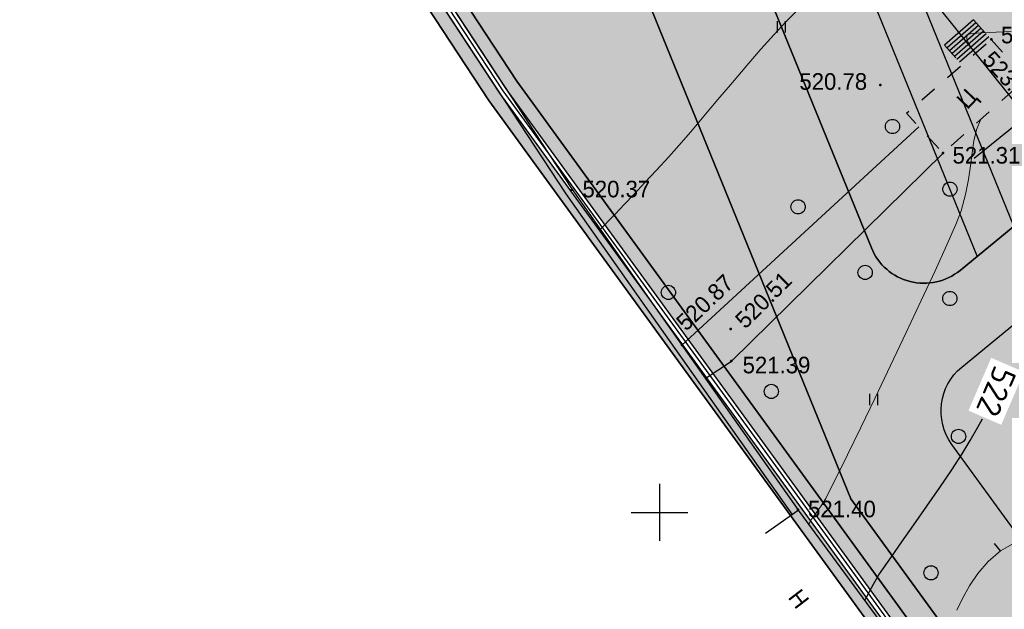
# Model space of a CAD drawing. Header units: millimetres. Extents: x 767170 to 66149698, y -983507 to 2493658.
# Tile 49 of 226: x 1890014 to 1942005, y -760279 to -729181. Entities that reach past the tile are written whole.
import ezdxf

# ---------------------------------------------------------------- set-up
doc = ezdxf.new("R2010")
doc.units = ezdxf.units.MM
doc.linetypes.add('Д_ТРОТ_ТРУБА', pattern=[3, 1.5, -1.5])
doc.linetypes.add('ДОРОГИ_СТРОЯЩ', pattern=[9, 8, -1])
for name, color, linetype in [('(001) Сетка', 92, 'Continuous'), ('(004) Точки рельефа', 7, 'Continuous'), ('(007) Здания', 7, 'Continuous'), ('(025) Дорога', 7, 'Continuous'), ('(031) Горизонтали', 42, 'Continuous'), ('(035) Откосы', 7, 'Continuous'), ('(036) Растительность', 7, 'Continuous'), ('(038) Деревья', 7, 'Continuous'), ('(040) Ограда', 7, 'Continuous'), ('C-TOPO-MAJR', 9, 'Continuous'), ('GLUXOY OG', 7, 'Continuous')]:
    doc.layers.add(name, color=color, linetype=linetype)
doc.layers.add('(032) Горизонтали утолщенные', color=32, linetype='Continuous', lineweight=30)
doc.layers.add('(042) Бергштрих', color=32, linetype='Continuous', lineweight=30)
doc.styles.add('BM-431', font='txt')
doc.styles.add('D-431', font='txt')
doc.styles.add('P-131', font='txt')
doc.styles.get("Standard").update_dxf_attribs({"font": 'isocpeui.ttf'})
doc.styles.add('СПДС', font='isocpeur.ttf')
doc.linetypes.add('ОГРАДА_БЕТ', pattern='A,4,["|",Standard,S=0.8,R=0,X=0,Y=-0.8],4', length=8)
doc.linetypes.add('ОГРАДА_ГЛИН', pattern='A,4,["|",Standard,S=0.8,R=0,X=0,Y=-0.8],0.5,["|",Standard,S=0.8,R=0,X=0,Y=-0.8],3.5', length=8)
doc.linetypes.add('ОТКОСЫ_НЕУКР1', pattern='A,0.5,["|",Standard,S=-1.199999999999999,R=0,X=0,Y=1.199999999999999],1,["|",Standard,S=-0.5,R=0,X=0,Y=0.5],0.5', length=2)
doc.linetypes.add('ОТКОСЫ_УКРЕП', pattern='A,0.5,["|",Standard,S=1.199999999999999,R=0,X=0,Y=-1.199999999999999],0.8,[".",Standard,S=1,R=0.1,X=0.1,Y=-1.199999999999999],0.1,["|",Standard,S=0.5,R=0,X=0,Y=-0.5],0', length=1.399999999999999)

# ---------------------------------------------------------------- blocks, each defined once
blk = doc.blocks.new('d')
at = {"layer": '(038) Деревья'}
blk.add_ellipse((0, 0), major_axis=(0.2651650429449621, 0.2651650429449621), ratio=0.9999999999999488, start_param=5.497787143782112, end_param=11.7809724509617, dxfattribs=at)
blk = doc.blocks.new('I04010')
for p, q in [((-0.4122729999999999, 0.0071460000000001), (-0.4122729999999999, 1.207145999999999)), ((0.3877269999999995, 1.207145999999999), (0.3877269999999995, 0.0071460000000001))]:
    blk.add_line(p, q)
blk = doc.blocks.new('Setka')
at = {"layer": '(001) Сетка'}
for p, q in [((0, 1.5), (0, -1.5)), ((-1.5, 0), (1.5, 0))]:
    blk.add_line(p, q, dxfattribs=at)
blk = doc.blocks.new('A$C05d28b1e')
at = {"layer": '(004) Точки рельефа', "color": 7, "linetype": 'ByBlock', "lineweight": -2}
for p in [(-98152, -87219), (-104004, -89623), (-100697, -93219), (-120282, -95139), (-111903, -102503), (-114487.8554008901, -103345.4681577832), (-111868, -104186), (-108359, -112026)]:
    blk.add_point(p, dxfattribs=at)
at = {"layer": '(007) Здания', "ltscale": 600}
for points in [[(-110064.8491785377, -113261.1115394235), (-108344.5335199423, -112046.4894278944), (-103833.6248546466, -118162.5796121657), (-104154.4730889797, -118399.2205113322), (-108178.3958123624, -121367.0557352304)], [(-104154.4730889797, -118399.2205113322), (-102445, -120717), (-89595.00000000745, -136725), (-92340.86969943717, -138929.1745150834)]]:
    blk.add_lwpolyline(points, dxfattribs=at)
at = {"layer": '(025) Дорога', "ltscale": 600}
for points in [[(-99094.1077759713, -86194.56106370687), (-100617.6994357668, -87522.00905743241)], [(-98958.69822142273, -86341.8458070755), (-100486.3180298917, -87672.80337494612)], [(-98823.2886668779, -86489.13055045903), (-100354.9366240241, -87823.59769245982)], [(-98687.87911233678, -86636.41529384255), (-100223.5552181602, -87974.39200997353)], [(-98552.4695577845, -86783.70003721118), (-100092.1738122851, -88125.18632747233)], [(-98417.06000323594, -86930.9847805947), (-99960.79240640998, -88275.98064497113)], [(-98281.6504486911, -87078.26952397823), (-99829.41100054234, -88426.77496248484)]]:
    blk.add_lwpolyline(points, dxfattribs=at)
at = {"layer": '(025) Дорога', "linetype": 'Д_ТРОТ_ТРУБА', "ltscale": 600, "flags": 128}
for points in [[(-99094.1077759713, -86194.56106372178), (-98142.45665472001, -87229.67037816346)], [(-98152.00000000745, -87219), (-98152.00000000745, -87219), (-96301.63564196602, -89287.88537155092), (-100697.0000000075, -93219), (-102628.2445839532, -91118.98321019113), (-98152.00000000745, -87219)], [(-100617.6994357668, -87522.00905743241), (-99703.76106149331, -88570.99093182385)]]:
    blk.add_lwpolyline(points, dxfattribs=at)
at = {"layer": '(031) Горизонтали', "color": 42, "linetype": 'Continuous', "lineweight": 0, "ltscale": 600}
for points in [[(-118793.0677637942, -97247.83155857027), (-118723.1139945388, -97173.77294741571), (-118576.8515100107, -97019.70519009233), (-118341.7797213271, -96773.56676216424), (-117999.6710031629, -96416.86424133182), (-117527.1986032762, -95924.19094468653), (-117006.5357813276, -95378.27506412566), (-116439.4267305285, -94777.77948078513), (-115827.6156441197, -94121.36707568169), (-115172.8467153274, -93407.70072992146), (-114644.5201934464, -92812.46956440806), (-114021.3164651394, -92089.2590302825), (-113326.9997367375, -91272.04162433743), (-112585.3342145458, -90394.78984317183), (-111820.0841048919, -89491.47618359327), (-111055.0136140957, -88596.07314227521), (-110313.8869484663, -87742.55321595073), (-109620.4683143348, -86964.88890130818), (-108998.5219180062, -86297.05269509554), (-108471.811965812, -85773.01709401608)], [(-99974.15777697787, -117334.8970028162), (-99669.90230016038, -116708.8974741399), (-99306.730058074, -116049.2041653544), (-98863.98466836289, -115388.2267921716), (-98321.00974867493, -114758.3750703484), (-97657.14891664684, -114192.0587155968), (-97004.18343582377, -113821.9018630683)], [(-92467.24251278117, -133146.8787436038), (-92481.52070131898, -133111.7582005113), (-92525.51458906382, -133026.7291005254), (-92612.0857288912, -132873.5513602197), (-92715.49277892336, -132653.2047150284), (-92717.35109718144, -132419.8965517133), (-92467.69284668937, -132351.8065014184), (-91913.72074197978, -132313.4459604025), (-91177.00864527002, -132281.3311753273), (-90379.13041879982, -132231.9783928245)]]:
    blk.add_lwpolyline(points, dxfattribs=at)
at = {"layer": '(035) Откосы', "linetype": 'ОТКОСЫ_УКРЕП', "ltscale": 600}
blk.add_lwpolyline([(-114487.8554008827, -103345.4681577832), (-101970.5559807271, -91834.14747303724)], dxfattribs=at)
at = {"layer": '(035) Откосы', "linetype": 'ОТКОСЫ_НЕУКР1', "ltscale": 600}
blk.add_lwpolyline([(-113249.8228564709, -105098.9409060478), (-111868, -104186), (-100697.0000000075, -93219)], dxfattribs=at)
at = {"layer": '(040) Ограда', "ltscale": 600, "flags": 128}
for points in [[(-65264.40736584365, 129736.0944886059), (-69527.56274084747, 127117.9602796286), (-60665.4079442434, 110685.5274772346), (-137358.727671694, 64079.83214361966), (-200340.084258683, 25825.59958398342), (-120612.5554367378, -95364.3361081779), (-115994.5822715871, -101904.9477696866)], [(-115994.5822715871, -101904.9477696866), (-108685.761939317, -112256.7089833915)]]:
    blk.add_lwpolyline(points, dxfattribs=at)
at = {"layer": '(040) Ограда', "linetype": 'ОГРАДА_БЕТ', "ltscale": 600, "flags": 128}
for points in [[(-64714.22453771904, 129604.5693745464), (-68996.00000000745, 126975), (-60133, 110541), (-137151.0000000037, 63738), (-199777.9999999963, 25699), (-120282.0000000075, -95139.0000000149), (-115667.8203322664, -101674.2387862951)], [(-115667.8203322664, -101674.2387862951), (-108359.0000000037, -112026)]]:
    blk.add_lwpolyline(points, dxfattribs=at)
at = {"layer": '(042) Бергштрих', "color": 32, "linetype": 'Continuous', "lineweight": 30, "ltscale": 600}
blk.add_line((-97657.14891664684, -114192.0587155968), (-97981.64945603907, -113811.6649723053), dxfattribs=at)
at = {"layer": '(001) Сетка', "xscale": 1000, "yscale": 1000, "zscale": 1000}
blk.add_blockref('Setka', (-115665, -112169), dxfattribs=at)
at = {"layer": '(036) Растительность', "linetype": 'Continuous', "xscale": 500, "yscale": 500, "zscale": 500}
for p in [(-109232.2972387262, -86861.10858808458), (-104355.569106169, -106515.4502784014)]:
    blk.add_blockref('I04010', p, dxfattribs=at)
at = {"layer": '(038) Деревья', "linetype": 'Continuous', "xscale": 1000, "yscale": 1000, "zscale": 1000}
for p in [(-103362.1185891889, -91816.93613569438), (-100331.423349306, -95123.78684134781), (-108351.1094813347, -96055.29244601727), (-104811.8842657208, -99509.57960449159), (-115199.1821169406, -100564.0614384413), (-100336.2500510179, -100886.323217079), (-109763.3469747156, -105786.1487515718), (-99876.39124203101, -108159.5012310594), (-101332.6059924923, -115356.1178612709)]:
    blk.add_blockref('d', p, dxfattribs=at)
at = {"layer": '(004) Точки рельефа', "linetype": 'ByBlock', "char_height": 875, "attachment_point": 4, "style": 'D-431'}
for s, insert in [('520.52', (-97636.52051329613, -86996.66117574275)), ('520.78', (-108282.4104018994, -89448.22242321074)), ('521.31', (-100194.8788955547, -93341.5700097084)), ('520.37', (-119735.72883242, -95121.22070336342)), ('521.39', (-111280.4087359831, -104403.70852907)), ('521.40', (-107824.1880827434, -111997.6439876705))]:
    blk.add_mtext(s, dxfattribs=dict(at, insert=insert))
at = {"layer": '(004) Точки рельефа', "linetype": 'ByBlock', "attachment_point": 4, "style": 'D-431'}
for s, insert, char_height, rotation in [('520.87', (-114561.3966470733, -102335.5972640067), 875, 43.66696004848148), ('520.51', (-111442.1403166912, -102227.7655987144), 874.9999999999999, 44.82451980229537), ('523.81', (-91639.52238148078, -133482.8370876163), 875, 312.18147041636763)]:
    blk.add_mtext(s, dxfattribs=dict(at, insert=insert, char_height=char_height, rotation=rotation))
at = {"layer": '(007) Здания', "style": 'P-131'}
blk.add_text('Н', height=880, rotation=307.408810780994, dxfattribs=at).set_placement((-108922.1479242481, -116659.836425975))
at = {"layer": '(025) Дорога', "linetype": 'ДОРОГИ_СТРОЯЩ', "style": 'BM-431'}
blk.add_text('Ц', height=875, rotation=46.75992156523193, dxfattribs=at).set_placement((-99416.23632138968, -90956.03453743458))
at = {"layer": 'C-TOPO-MAJR', "color": 32, "linetype": 'Continuous', "lineweight": 30, "insert": (-97886.95370311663, -105784.1068568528), "char_height": 1250, "width": 2398.75, "attachment_point": 5, "rotation": 246.62108601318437, "style": 'СПДС', "bg_fill": 3, "box_fill_scale": 1.254, "bg_fill_color": 256, "bg_fill_true_color": 13158600, "bg_fill_transparency": 0}
blk.add_mtext('522', dxfattribs=at)
at = {"layer": '(031) Горизонтали', "color": 42, "linetype": 'Continuous', "lineweight": 0, "ltscale": 600}
blk.add_lwpolyline([(-107809.3930300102, -112833.6824782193), (-107800.5043973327, -112817.2914555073), (-107778.336307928, -112775.4006530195), (-107736.2460632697, -112696.5535656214), (-107669.6169895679, -112580.4679582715), (-107566.3112434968, -112436.6655920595), (-107373.1773188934, -112173.0630964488), (-107134.1921831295, -111827.7438098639), (-106893.3328035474, -111438.791070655), (-106702.4482120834, -111067.9095174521), (-106307.3498509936, -110272.9428567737), (-105747.2333279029, -109132.3330677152), (-105061.2942503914, -107724.5221292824), (-104288.728226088, -106127.952020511), (-103468.730862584, -104421.0647204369), (-102640.4977674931, -102682.3022080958), (-101843.2245484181, -100990.106462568), (-101116.1068129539, -99422.91946284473), (-100498.3401687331, -98059.18318799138), (-100029.1202233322, -96977.33961705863), (-99747.64258437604, -96255.83072905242), (-99503.48752354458, -95405.5883461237), (-99347.02779081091, -94617.80854125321), (-99244.63067577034, -93887.34205521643), (-99162.66346801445, -93209.03962869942), (-99067.49345713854, -92577.75200241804), (-98925.48793273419, -91988.32991710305), (-98703.01418439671, -91435.62411347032)], dxfattribs=at)
at = {"layer": '(032) Горизонтали утолщенные', "color": 32, "linetype": 'Continuous', "lineweight": 30, "ltscale": 600}
blk.add_lwpolyline([(-104826.8975455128, -116815.8564116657), (-104753.2334994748, -116675.1586637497), (-104597.0228014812, -116377.9600286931), (-104363.4132697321, -115951.1777416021), (-104079.0804769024, -115468.3219075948), (-103837.6848925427, -115105.4929449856), (-103420.5601361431, -114506.5559512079), (-102871.5083441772, -113727.1947251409), (-102234.331653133, -112823.093065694), (-101552.8321994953, -111849.9347718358), (-100870.8121197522, -110863.4036424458), (-100232.0735503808, -109919.1834764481), (-99680.41862786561, -109072.9580727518), (-99259.64948869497, -108380.411230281), (-98861.52214040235, -107682.0933145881), (-98609.77683193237, -107232.2135077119)], dxfattribs=at)

msp = doc.modelspace()

# ---------------------------------------------------------------- hatches: boundary and pattern name
at = {"true_color": 0x7abf6e, "transparency": 33554687}
h = msp.add_hatch(color=83, dxfattribs=at)
h.dxf.hatch_style = 1
edge = h.paths.add_edge_path()
edge.add_line((1979461.352329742, -695126.8030744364), (2000332.408228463, -676379.5845428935))
edge.add_line((2000332.408228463, -676379.5845428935), (1998976.02385292, -674541.5968675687))
edge.add_line((1998976.02385292, -674541.5968675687), (1999207.491162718, -669492.4083698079))
edge.add_line((1999207.491162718, -669492.4083698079), (2029831.790409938, -649231.0127119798))
edge.add_line((2029831.790409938, -649231.0127119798), (1976496.635326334, -554191.7809679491))
edge.add_line((1976496.635326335, -554191.7809679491), (1973801.79061632, -555784.8497112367))
edge.add_line((1973801.79061632, -555784.8497112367), (1969618.348484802, -558188.3022537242))
edge.add_arc((1971112.814691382, -560789.565554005), 2999.999999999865, 119.87803724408, 209.8780372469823)
edge.add_line((1968511.551391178, -562284.0317607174), (1997442.134665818, -612640.5163622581))
edge.add_line((1997442.134665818, -612640.5163622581), (2006313.636806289, -628082.2258076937))
edge.add_arc((2000244.022438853, -631569.3136228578), 7000.000000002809, -55.27001746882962, 29.87803724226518, ccw=False)
edge.add_line((2004231.990117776, -637322.2358187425), (1993199.096923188, -643959.5764724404))
edge.add_arc((1994742.579727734, -646532.0579265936), 2999.999999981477, 120.9636571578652, 139.5660050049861)
edge.add_line((1992459.11884363, -644586.3430475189), (1997137.721166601, -652279.751567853))
edge.add_arc((2005256.480728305, -650559.138718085), 8299.08220224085, 65.85924340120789, 191.9656760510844, ccw=False)
edge.add_line((2008650.636791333, -642985.8653162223), (2015591.563777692, -638766.4991443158))
edge.add_line((2015591.563777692, -638766.4991443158), (2018188.807173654, -643039.0073938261))
edge.add_line((2018188.807173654, -643039.0073938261), (2011352.793974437, -647194.5968273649))
edge.add_line((2011352.793974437, -647194.5968273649), (2010784.81290649, -647539.8706083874))
edge.add_arc((2005256.480728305, -650559.1387180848), 6299.082202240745, 28.64091694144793, 117.7969687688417)
edge.add_arc((2003248.263417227, -646757.9261408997), 2000.000000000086, 0, 117.6874332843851, ccw=False)
edge.add_arc((2003248.263417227, -646757.9261408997), 2000, -180, 0, ccw=False)
edge.add_arc((2003248.263417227, -646757.9261408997), 2000, 118.0084193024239, 180, ccw=False)
edge.add_arc((2005256.480728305, -650559.1387180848), 6299.082202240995, 117.8988838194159, 214.6253334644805)
edge.add_line((2000073.059118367, -654138.3253581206), (2003035.258136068, -655760.9845225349))
edge.add_line((2003035.258136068, -655760.9845225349), (2003130.280347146, -659991.9684290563))
edge.add_line((2003130.280347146, -659991.9684290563), (2001711.30159525, -660854.2655336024))
edge.add_arc((1992830.941156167, -661560.1960907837), 8908.374682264, -114.38283690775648, 4.545081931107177, ccw=False)
edge.add_arc((1974886.595273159, -672468.9294485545), 14537.87953983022, -112.5519669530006, 11.084171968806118, ccw=False)
edge.add_arc((1961427.826214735, -684758.8210271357), 7964.657947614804, 229.5899736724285, 351.7977061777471, ccw=False)
edge.add_line((1956264.711575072, -690823.3097475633), (1953555.39184691, -692469.7322565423))
edge.add_line((1953555.39184691, -692469.7322565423), (1949843.74119532, -690436.5319519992))
edge.add_line((1949843.74119532, -690436.5319519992), (1949748.718984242, -686205.5480454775))
edge.add_line((1949748.718984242, -686205.5480454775), (1950702.452622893, -685625.9750574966))
edge.add_line((1950702.452622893, -685625.9750574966), (1944366.039211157, -675204.5059914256))
edge.add_line((1944366.039211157, -675204.5059914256), (1931211.680420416, -682279.6324993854))
edge.add_line((1931211.680420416, -682279.6324993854), (1926439.655192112, -700644.5563773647))
edge.add_line((1926439.655192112, -700644.5563773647), (1942510.694279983, -740067.5035223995))
edge.add_line((1942510.694279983, -740067.5035223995), (1948566.779114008, -735094.0914885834))
edge.add_arc((1946662.841808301, -732775.6819613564), 2999.999999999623, 309.3937167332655, 399.393716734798)
edge.add_line((1948981.251335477, -730871.7446555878), (1947077.31402976, -728553.3351284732))
edge.add_line((1947077.31402976, -728553.3351284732), (1977216.63745039, -703802.1505087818))
edge.add_line((1977216.63745039, -703802.1505087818), (1994990.747519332, -725445.5449609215))
edge.add_line((1994990.747519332, -725445.5449609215), (1997521.463718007, -728536.4347034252))
edge.add_line((1997521.463718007, -728536.4347034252), (1994425.797276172, -731077.8315849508))
edge.add_line((1994425.797276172, -731077.8315849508), (1991887.717470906, -727986.2056618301))
edge.add_line((1991887.717470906, -727986.2056618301), (1991893.53149465, -727981.4453271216))
edge.add_line((1991893.53149465, -727981.4453271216), (1990627.811917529, -726439.6768421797))
edge.add_line((1990627.811917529, -726439.6768421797), (1952735.430558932, -757551.1295044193))
edge.add_line((1952735.430558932, -757551.1295044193), (1962245.486535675, -770618.2263063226))
edge.add_line((1962245.486535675, -770618.2263063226), (1960981.718954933, -771703.6678364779))
edge.add_line((1960981.718954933, -771703.6678364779), (1963852.336794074, -775045.8964697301))
edge.add_line((1963852.336794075, -775045.8964697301), (2010428.66500042, -735054.4432709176))
edge.add_line((2010428.66500042, -735054.4432709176), (1979461.352329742, -695126.8030744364))
h = msp.add_hatch(color=83, dxfattribs=at)
h.dxf.hatch_style = 1
h.paths.add_polyline_path([(1928384.777384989, -670804.1459037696), (1926065.187119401, -672185.9928561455), (1922789.698047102, -666687.7048191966), (1925109.288312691, -665305.8578668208), (1923573.902810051, -662728.5353495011), (1918676.990027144, -665645.7678045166), (1925023.250104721, -676298.7008761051), (1929920.162887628, -673381.4684210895)], flags=16)
edge = h.paths.add_edge_path()
edge.add_arc((1904945.829452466, -685400.0820793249), 3000.000000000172, 15.94914245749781, 119.0884551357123)
edge.add_line((1903487.351525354, -682778.471479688), (1901548.184913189, -683857.2860455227))
edge.add_line((1901548.184913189, -683857.2860455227), (1884046.449787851, -652397.9588498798))
edge.add_line((1884046.449787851, -652397.9588498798), (1886668.060387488, -650939.480922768))
edge.add_arc((1885209.582460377, -648317.8703231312), 2999.999999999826, 299.0884551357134, 389.0884551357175)
edge.add_line((1887831.193060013, -646859.3923960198), (1886112.838611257, -643770.6543677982))
edge.add_arc((1883491.228011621, -645229.1322949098), 2999.999999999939, 29.08845513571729, 121.286569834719)
edge.add_line((1881933.271575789, -642665.3905481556), (1870015.18812473, -649907.8730793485))
edge.add_arc((1866379.956441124, -643925.8090035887), 7000.000000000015, 219.1121955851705, 301.28656983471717, ccw=False)
edge.add_line((1860948.571403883, -648341.6958428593), (1916263.810219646, -732423.6978054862))
edge.add_line((1916263.810219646, -732423.6978054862), (1953650.451597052, -783794.0433801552))
edge.add_line((1953650.451597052, -783794.0433801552), (1954634.013410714, -782936.2675913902))
edge.add_line((1954634.013410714, -782936.2675913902), (1933901.402989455, -754449.0506934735))
edge.add_line((1933901.402989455, -754449.0506934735), (1913466.043012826, -704320.2375012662))
edge.add_line((1913466.043012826, -704320.2375012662), (1907830.347397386, -684575.7300759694))
at = {"true_color": 0x6a644e}
h = msp.add_hatch(dxfattribs=at)
h.set_pattern_fill('AR-HBONE', color=251, scale=3)
h.set_pattern_definition([(45, (-2693281.329746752, -45433.24989103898), (0, 431.0522938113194), [914.4000000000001, -304.8]), (135, (-2693065.803746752, -45217.72389103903), (4.263256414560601e-14, 431.0522938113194), [914.4000000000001, -304.8])])
h.paths.add_polyline_path([(1926440.699977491, -700650.4750462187), (1931211.680420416, -682279.6324993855), (1928329.470241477, -683829.8412144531), (1923917.44368511, -700818.5181015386), (1940567.953582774, -741662.9319595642), (1942509.669389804, -740068.3451884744)])
h.paths.add_polyline_path([(1945694.77407314, -747881.5433828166), (1944090.46896359, -743946.1142427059), (1942148.75315659, -745540.7010138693), (1943582.528505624, -749057.8133482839), (1948517.408896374, -755838.4842433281), (1950375.305788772, -754312.73171253)])
h.paths.add_polyline_path([(1952733.38821476, -757552.8063664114), (1950875.340732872, -759078.3519828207), (1959003.123161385, -770246.1642478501), (1955197.799004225, -773514.5317379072), (1956614.651568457, -775461.3288604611), (1962246.531321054, -770624.1449751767)])
at = {"true_color": 0x7abf6e, "transparency": 33554687}
h = msp.add_hatch(color=83, dxfattribs=at)
h.dxf.hatch_style = 1
edge = h.paths.add_edge_path(flags=17)
edge.add_line((1919036.695335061, -702091.0392125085), (1934986.222623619, -741215.9127099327))
edge.add_arc((1937764.257396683, -740083.4274783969), 3000.00000000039, 202.1786080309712, 309.3937167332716)
edge.add_line((1939668.194702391, -742401.8370056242), (1940567.953582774, -741662.931959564))
edge.add_line((1940567.953582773, -741662.931959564), (1923917.443685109, -700818.5181015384))
edge.add_line((1923917.443685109, -700818.5181015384), (1928329.470241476, -683829.8412144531))
edge.add_line((1928329.470241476, -683829.8412144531), (1923478.282130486, -686439.0728877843))
edge.add_arc((1924899.337383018, -689081.1557724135), 2999.999999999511, 118.2737704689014, 165.4416731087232)
edge.add_line((1921995.660624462, -688327.0594378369), (1918911.053349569, -700204.4576463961))
edge.add_arc((1921814.730108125, -700958.5539809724), 2999.999999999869, 165.4416731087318, 202.1786080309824)
h = msp.add_hatch(color=83, dxfattribs=at)
h.dxf.hatch_style = 1
edge = h.paths.add_edge_path(flags=17)
edge.add_line((1947104.753065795, -756998.5934062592), (1948517.408896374, -755838.4842433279))
edge.add_line((1948517.408896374, -755838.4842433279), (1943582.528505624, -749057.8133482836))
edge.add_line((1943582.528505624, -749057.8133482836), (1942148.75315659, -745540.7010138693))
edge.add_line((1942148.75315659, -745540.7010138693), (1939760.184631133, -747502.2546866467))
edge.add_arc((1941664.12193691, -749820.6642138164), 2999.999999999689, 129.3937167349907, 216.0466201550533)
edge.add_line((1939238.506555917, -751585.9942179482), (1942775.200219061, -756445.5153993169))
edge.add_arc((1945200.81496927, -754680.1845284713), 2999.999999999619, 216.0466406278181, 309.3937362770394)

# ---------------------------------------------------------------- next in the draw order: block references
at = {"color": 5, "lineweight": 50}
msp.add_blockref('A$C05d28b1e', (2032748.063139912, -597565.0480394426), dxfattribs=at)

# ---------------------------------------------------------------- next in the draw order: hatches: boundary and pattern name
at = {"true_color": 0xb1ab95}
h = msp.add_hatch(color=253, dxfattribs=at)
h.dxf.hatch_style = 1
edge = h.paths.add_edge_path(flags=17)
edge.add_line((1955047.525999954, -783504.4460590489), (1954634.013410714, -782936.2675913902))
edge.add_line((1954634.013410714, -782936.2675913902), (1953650.451597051, -783794.0433801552))
edge.add_line((1953650.451597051, -783794.0433801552), (1916263.810219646, -732423.6978054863))
edge.add_line((1916263.810219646, -732423.6978054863), (1860948.571403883, -648341.6958428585))
edge.add_arc((1866379.956441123, -643925.8090035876), 7000.000000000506, 211.2865698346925, 219.1121955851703, ccw=False)
edge.add_line((1860397.892365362, -647561.0406871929), (1859948.550380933, -646821.6125635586))
edge.add_line((1859948.550380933, -646821.6125635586), (1840672.305996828, -617520.7317785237))
edge.add_line((1840672.305996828, -617520.7317785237), (1968464.852124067, -539879.7478655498))
edge.add_line((1968464.852124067, -539879.7478655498), (1973559.529435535, -548958.0793507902))
edge.add_line((1973559.529435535, -548958.0793507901), (1970748.476485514, -550619.8450821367))
edge.add_line((1970748.476485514, -550619.8450821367), (1973801.790616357, -555784.8497112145))
edge.add_line((1973801.790616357, -555784.8497112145), (1976496.635326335, -554191.7809679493))
edge.add_line((1976496.635326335, -554191.7809679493), (2029831.790409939, -649231.0127119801))
edge.add_line((2029831.790409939, -649231.0127119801), (1999207.491162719, -669492.4083698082))
edge.add_line((1999207.491162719, -669492.4083698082), (1998976.02385292, -674541.596867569))
edge.add_line((1998976.02385292, -674541.596867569), (2000332.408228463, -676379.5845428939))
edge.add_line((2000332.408228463, -676379.5845428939), (1979461.352329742, -695126.8030744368))
edge.add_line((1979461.352329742, -695126.8030744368), (2010428.66500042, -735054.4432709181))
edge.add_line((2010428.66500042, -735054.4432709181), (1963852.336794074, -775045.8964697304))
edge.add_line((1963852.336794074, -775045.8964697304), (1960985.087918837, -771707.5902839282))
edge.add_line((1960985.087918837, -771707.5902839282), (1956614.651568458, -775461.3288604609))
edge.add_line((1956614.651568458, -775461.3288604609), (1959631.802237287, -779606.9826770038))
edge.add_line((1959631.802237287, -779606.9826770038), (1960742.346307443, -778638.4641736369))
edge.add_line((1960742.346307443, -778638.4641736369), (1958201.535397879, -775680.2261045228))
edge.add_line((1958201.535397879, -775680.2261045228), (1960856.635670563, -773399.7782226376))
edge.add_line((1960856.635670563, -773399.7782226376), (1963397.984121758, -776358.6421455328))
edge.add_line((1963397.984121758, -776358.6421455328), (2011389.950775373, -735151.6908409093))
edge.add_line((2011389.950775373, -735151.6908409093), (1980413.594824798, -695212.390710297))
edge.add_line((1980413.594824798, -695212.390710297), (2001273.160606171, -676475.4930624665))
edge.add_line((2001273.160606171, -676475.4930624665), (1999686.657196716, -674325.6793621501))
edge.add_line((1999686.657196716, -674325.6793621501), (1999890.463491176, -669879.8835447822))
edge.add_line((1999890.463491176, -669879.8835447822), (2030760.640334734, -649455.8123846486))
edge.add_line((2030760.640334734, -649455.8123846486), (1968720.671129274, -538905.2570995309))
edge.add_line((1968720.671129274, -538905.2570995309), (1839688.706668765, -617299.2556584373))
edge.add_line((1839688.706668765, -617299.2556584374), (1915688.101631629, -732822.2365445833))
edge.add_line((1915688.101631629, -732822.2365445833), (1953534.35397895, -784824.1011186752))
edge.add_line((1953534.35397895, -784824.1011186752), (1955047.525999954, -783504.4460590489))
h.paths.add_polyline_path([(1915359.12529562, -733049.9729669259), (1839126.649909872, -617172.697875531), (1968866.853417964, -538348.4052332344), (2031291.411720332, -649584.2693404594), (2000280.733393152, -670101.2979304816), (2000092.733393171, -674202.2979304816), (2001810.733393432, -676530.2979307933), (1980957.733393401, -695261.2979307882), (2011937.448988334, -735204.9298118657), (1963658.580920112, -776662.052118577), (1964179.574012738, -777268.6386199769), (1961524.473740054, -779549.0865018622), (1961002.976365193, -778941.9128702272), (1959868.095145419, -779931.6560870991), (1961042.315831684, -781545.0698684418), (1965871.761951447, -777397.0908682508), (1965025.077039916, -776411.3049806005), (2012898.716097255, -735302.1533148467), (1981909.975888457, -695346.8855666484), (2002751.48577114, -676626.2064503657), (2000803.366736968, -673986.3804250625), (2000963.70572161, -670488.7731054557), (2032220.261645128, -649809.0690131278), (1969122.672423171, -537373.9144672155), (1838143.05058181, -616951.2217554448), (1914783.416707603, -733448.5117060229), (1953351.914864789, -786442.7632792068), (1955697.331497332, -784397.2979367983), (1955283.818908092, -783829.1194691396), (1953468.012482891, -785412.7055406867)])
at = {"true_color": 0x939598}
h = msp.add_hatch(color=252, dxfattribs=at)
h.dxf.hatch_style = 1
edge = h.paths.add_edge_path(flags=16)
edge.add_line((1880427.270110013, -639484.9940303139), (1867770.281991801, -647176.5004474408))
edge.add_arc((1866212.325555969, -644612.7587006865), 3000.000000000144, 211.286569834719, 301.28656983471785, ccw=False)
edge.add_line((1863648.583809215, -646170.7151365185), (1849710.570223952, -623234.6005741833))
edge.add_arc((1852274.311970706, -621676.6441383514), 2999.999999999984, 121.28656983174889, 211.2865698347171, ccw=False)
edge.add_line((1850716.355535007, -619112.9023915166), (1864253.704478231, -610886.410805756))
edge.add_arc((1865811.66091393, -613450.1525525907), 2999.999999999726, 29.088455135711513, 121.2865698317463, ccw=False)
edge.add_line((1868433.271513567, -611991.6746254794), (1876107.627853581, -625786.3118650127))
edge.add_line((1876107.627853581, -625786.3118650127), (1877080.662450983, -627535.339235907))
edge.add_line((1877080.662450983, -627535.339235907), (1879026.731645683, -631033.3939775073))
edge.add_line((1879026.731645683, -631033.3939775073), (1879999.766243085, -632782.4213484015))
edge.add_line((1879999.766243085, -632782.4213484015), (1881490.924273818, -635462.7743564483))
edge.add_arc((1878869.313674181, -636921.2522835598), 3000.000000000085, -58.71343016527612, 29.088455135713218, ccw=False)
edge = h.paths.add_edge_path(flags=16)
edge.add_line((1939772.024585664, -650296.191755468), (1947878.067849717, -665367.2723044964))
edge.add_arc((1945235.984964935, -666788.3275567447), 2999.999999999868, -61.726229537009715, 28.273770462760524, ccw=False)
edge.add_line((1946657.040217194, -669430.4104415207), (1918933.76865556, -684341.487186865))
edge.add_arc((1917512.713403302, -681699.4043020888), 2999.999999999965, 209.0884551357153, 298.27377046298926, ccw=False)
edge.add_line((1914891.102803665, -683157.8822292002), (1907381.915698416, -669660.1362956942))
edge.add_arc((1910003.526298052, -668201.6583685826), 2999.999999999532, 121.28656990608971, 209.0884551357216, ccw=False)
edge.add_line((1908445.569859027, -665637.9166237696), (1935571.985261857, -649153.5052629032))
edge.add_arc((1937129.941700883, -651717.2470077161), 2999.999999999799, 28.273770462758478, 121.2865699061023, ccw=False)
edge = h.paths.add_edge_path(flags=16)
edge.add_line((1976178.983053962, -650225.9773043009), (1970787.97263227, -640746.64066798))
edge.add_line((1970787.97263227, -640746.64066798), (1966845.925335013, -633815.1027105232))
edge.add_arc((1969453.701191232, -632332.0298587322), 3000.000000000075, 120.09939656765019, 209.6273998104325, ccw=False)
edge.add_line((1967949.196314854, -629736.5597516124), (1991375.965033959, -616156.8665472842))
edge.add_arc((1992880.469910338, -618752.3366544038), 2999.999999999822, 29.878037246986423, 120.0993965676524, ccw=False)
edge.add_line((1995481.733210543, -617257.8704476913), (1998348.35452715, -622247.5027277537))
edge.add_line((1998348.35452715, -622247.5027277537), (2000919.195362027, -626722.3004076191))
edge.add_line((2000919.195362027, -626722.3004076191), (2002845.285739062, -630074.8474161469))
edge.add_arc((2000244.022438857, -631569.3136228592), 2999.999999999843, -59.03634284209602, 29.878037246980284, ccw=False)
edge.add_line((2001787.505243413, -634141.795077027), (1990233.700708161, -641074.0505451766))
edge.add_arc((1991777.183512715, -643646.531999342), 2999.99999999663, 120.9636571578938, 150.6005223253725)
edge.add_line((1989163.528653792, -642173.8445652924), (1986037.705463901, -647721.405289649))
edge.add_arc((1983424.050604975, -646248.7178555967), 3000.000000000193, 298.2737704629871, 330.60052232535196, ccw=False)
edge.add_line((1984845.105857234, -648890.8007403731), (1980207.81416244, -651384.9873372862))
edge.add_arc((1978786.758910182, -648742.9044525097), 3000.000000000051, 209.6273998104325, 298.2737704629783, ccw=False)
edge = h.paths.add_edge_path(flags=16)
edge.add_line((1961667.181190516, -558400.3647992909), (1966677.221861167, -567120.826241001))
edge.add_line((1966677.221861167, -567120.8262410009), (1970161.498557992, -573185.5475844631))
edge.add_line((1970161.498557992, -573185.5475844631), (1974618.857152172, -580944.0122971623))
edge.add_arc((1972017.593851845, -582438.4785036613), 2999.999999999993, -59.41036551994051, 29.87803724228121, ccw=False)
edge.add_line((1973544.250917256, -585020.9808182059), (1964930.634398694, -590112.9563191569))
edge.add_line((1964930.634398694, -590112.9563191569), (1960857.898221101, -592520.5713776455))
edge.add_line((1960857.898221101, -592520.5713776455), (1950497.233115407, -598645.3219720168))
edge.add_line((1950497.233115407, -598645.3219720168), (1952574.662052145, -602063.8971988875))
edge.add_line((1952574.662052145, -602063.8971988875), (1961717.472685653, -596659.086379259))
edge.add_arc((1963244.130950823, -599241.5879845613), 3000.000000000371, 30.60362588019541, 120.58966109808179, ccw=False)
edge.add_line((1965826.260384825, -597714.3003279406), (1968293.686331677, -601887.0498475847))
edge.add_line((1968293.686331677, -601887.0498475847), (1971711.755776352, -599809.9282688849))
edge.add_line((1971711.755776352, -599809.9282688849), (1969269.969684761, -595679.3881652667))
edge.add_arc((1971852.471999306, -594152.7310998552), 2999.999999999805, 120.58963448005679, 210.5896344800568, ccw=False)
edge.add_line((1970325.814933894, -591570.2287853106), (1975472.875033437, -588527.5226383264))
edge.add_arc((1976999.532098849, -591110.0249528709), 2999.999999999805, 29.878037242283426, 120.58963448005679, ccw=False)
edge.add_line((1979600.795399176, -589615.5587463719), (1985817.426371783, -600436.2075709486))
edge.add_line((1985817.426371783, -600436.2075709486), (1980132.892931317, -603702.060406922))
edge.add_line((1980132.892931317, -603702.060406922), (1982210.79604218, -607121.4159251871))
edge.add_line((1982210.79604218, -607121.4159251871), (1987810.047980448, -603904.5586380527))
edge.add_line((1987810.047980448, -603904.5586380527), (1990500.142011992, -608586.928067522))
edge.add_arc((1987898.878711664, -610081.3942740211), 3000.000000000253, -59.90060343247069, 29.878037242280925, ccw=False)
edge.add_line((1989403.383588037, -612676.8643811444), (1960880.314669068, -629210.7077723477))
edge.add_line((1960880.314669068, -629210.7077723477), (1964534.702022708, -635224.2940161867))
edge.add_line((1964534.702022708, -635224.2940161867), (1963409.616454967, -635864.1434332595))
edge.add_line((1963409.616454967, -635864.1434332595), (1972585.133428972, -651998.0046958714))
edge.add_arc((1969977.357572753, -653481.0775476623), 3000.000000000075, -61.72622953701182, 29.627399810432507, ccw=False)
edge.add_line((1971398.412825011, -656123.1604324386), (1955463.983166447, -664693.5596006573))
edge.add_arc((1954042.927914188, -662051.4767158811), 2999.999999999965, 208.2737704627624, 298.27377046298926, ccw=False)
edge.add_line((1951400.845029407, -663472.5319681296), (1942878.026545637, -647626.5662251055))
edge.add_arc((1945520.109430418, -646205.5109728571), 2999.999999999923, 120.0993965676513, 208.2737704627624, ccw=False)
edge.add_line((1944015.60455404, -643610.0408657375), (1946516.52934272, -642160.3406631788))
edge.add_line((1946516.52934272, -642160.3406631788), (1944591.162648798, -638991.9960011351))
edge.add_line((1944591.162648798, -638991.9960011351), (1920129.358980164, -653857.1533879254))
edge.add_line((1920129.358980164, -653857.1533879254), (1906696.309750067, -662020.2632589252))
edge.add_arc((1905138.353311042, -659456.521514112), 2999.999999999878, 209.0884782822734, 301.28656990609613, ccw=False)
edge.add_line((1902516.743300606, -660915.0005003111), (1891323.472172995, -640795.1223127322))
edge.add_arc((1893945.082772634, -639336.6443856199), 3000.000000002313, 120.58963448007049, 209.0884551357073, ccw=False)
edge.add_line((1892418.42570722, -636754.142071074), (1903041.634522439, -630474.1876626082))
edge.add_arc((1904376.635843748, -633160.778713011), 3000.000000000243, 30.58965835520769, 116.42336694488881, ccw=False)
edge.add_line((1906959.137522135, -631634.1205714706), (1910189.363449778, -637098.3902648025))
edge.add_line((1910189.363449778, -637098.3902648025), (1913685.657572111, -635071.7086467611))
edge.add_line((1913685.657572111, -635071.7086467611), (1910422.340058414, -629631.695035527))
edge.add_arc((1912984.976892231, -628071.9218283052), 2999.999999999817, 120.589634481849, 211.3271806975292, ccw=False)
edge.add_line((1911458.319826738, -625489.4195138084), (1923775.464070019, -618217.2974388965))
edge.add_line((1923775.464070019, -618217.2974388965), (1921698.035133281, -614798.722212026))
edge.add_line((1921698.035133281, -614798.722212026), (1909287.457220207, -622135.2873527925))
edge.add_line((1909287.457220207, -622135.2873527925), (1897140.570620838, -629315.9702684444))
edge.add_line((1897140.570620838, -629315.9702684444), (1890608.477607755, -633177.4444263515))
edge.add_arc((1889081.820542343, -630594.9421118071), 2999.999999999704, 209.0884551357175, 300.5896344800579, ccw=False)
edge.add_line((1886460.209942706, -632053.4200389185), (1873748.146825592, -609203.5168682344))
edge.add_arc((1876369.75742523, -607745.0389411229), 3000.000000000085, 120.0548210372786, 209.0884551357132, ccw=False)
edge.add_line((1874867.272253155, -605148.3991301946), (1891769.453651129, -595368.3453779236))
edge.add_line((1891769.453651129, -595368.3453779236), (1912374.495546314, -583445.717608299))
edge.add_arc((1913876.980718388, -586042.3574192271), 3000.000000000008, 31.28656990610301, 120.05482103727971, ccw=False)
edge.add_line((1916440.722463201, -584484.4009802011), (1919712.527286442, -589868.4171157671))
edge.add_line((1919712.527286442, -589868.4171157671), (1928685.62339329, -584415.569579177))
edge.add_line((1928685.62339329, -584415.569579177), (1925598.058793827, -579334.73544597))
edge.add_arc((1928161.80053864, -577776.7790069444), 3000.000000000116, 120.0548210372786, 211.2865699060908, ccw=False)
edge.add_line((1926659.315366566, -575180.1391960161), (1953848.742367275, -559447.6102815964))
edge.add_line((1953848.742367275, -559447.6102815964), (1957563.432718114, -557298.1911948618))
edge.add_arc((1959065.917890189, -559894.8310057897), 2999.999999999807, 29.878037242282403, 120.0548210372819, ccw=False)
edge = h.paths.add_edge_path(flags=16)
edge.add_line((1958721.111411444, -747458.9423001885), (1947104.752274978, -756998.5940556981))
edge.add_arc((1945200.814969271, -754680.1845284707), 3000.000000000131, 216.0466201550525, 309.39371673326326, ccw=False)
edge.add_line((1942775.199588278, -756445.5145326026), (1939238.506555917, -751585.9942179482))
edge.add_arc((1941664.12193691, -749820.6642138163), 2999.999999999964, 129.393716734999, 216.0466201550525, ccw=False)
edge.add_line((1939760.184631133, -747502.2546866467), (1951105.362188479, -738185.3041915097))
edge.add_arc((1953009.299494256, -740503.7137186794), 2999.999999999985, 39.39371673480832, 129.3937167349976, ccw=False)
edge.add_line((1955327.709021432, -738599.7764129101), (1959135.583632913, -743236.595467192))
edge.add_arc((1956817.174105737, -745140.5327729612), 3000.000000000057, -50.60628326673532, 39.39371673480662, ccw=False)
edge = h.paths.add_edge_path()
edge.add_arc((2000244.022438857, -631569.313622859), 7000.000000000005, 300.9636571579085, 389.8780372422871)
edge.add_line((2006313.636806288, -628082.2258076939), (1997442.134665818, -612640.5163622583))
edge.add_line((1997442.134665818, -612640.5163622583), (1968511.551391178, -562284.0317607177))
edge.add_arc((1971112.814691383, -560789.565554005), 2999.999999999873, 119.87803724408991, 209.8780372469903, ccw=False)
edge.add_line((1969618.348484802, -558188.3022537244), (1973801.790616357, -555784.8497112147))
edge.add_line((1973801.790616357, -555784.8497112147), (1971766.090861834, -552341.2477086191))
edge.add_line((1971766.090861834, -552341.2477086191), (1967163.039712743, -554985.7721549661))
edge.add_arc((1965668.573506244, -552384.5088546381), 3000.000000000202, 228.6798708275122, 299.8780372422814, ccw=False)
edge.add_arc((1959065.91789032, -559894.8310060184), 7000.000000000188, 48.67987082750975, 120.0548210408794)
edge.add_line((1955560.119155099, -553836.0047807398), (1868468.811544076, -604229.3622923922))
edge.add_line((1868468.811544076, -604229.3622923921), (1848086.888142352, -616615.2232234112))
edge.add_line((1848086.888142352, -616615.2232234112), (1843343.965908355, -619497.4426312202))
edge.add_line((1843343.965908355, -619497.4426312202), (1859948.550380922, -646821.612563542))
edge.add_line((1859948.550380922, -646821.612563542), (1860397.892365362, -647561.040687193))
edge.add_arc((1866379.956441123, -643925.8090035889), 6999.999999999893, 211.2865698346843, 301.286569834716)
edge.add_line((1870015.188124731, -649907.8730793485), (1881933.271575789, -642665.3905481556))
edge.add_arc((1883491.228011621, -645229.1322949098), 3000.000000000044, 29.08845513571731, 121.28656983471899, ccw=False)
edge.add_line((1886112.838611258, -643770.6543677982), (1887831.193060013, -646859.3923960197))
edge.add_arc((1885209.582460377, -648317.8703231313), 2999.999999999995, -60.91154486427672, 29.088455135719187, ccw=False)
edge.add_line((1886668.060387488, -650939.4809227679), (1884046.449787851, -652397.9588498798))
edge.add_line((1884046.449787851, -652397.9588498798), (1901548.184913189, -683857.2860455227))
edge.add_line((1901548.184913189, -683857.2860455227), (1903487.351525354, -682778.471479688))
edge.add_arc((1904945.829452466, -685400.0820793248), 2999.999999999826, 15.949142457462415, 119.08845513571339, ccw=False)
edge.add_line((1907830.347397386, -684575.7300759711), (1913466.043012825, -704320.2375012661))
edge.add_line((1913466.043012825, -704320.2375012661), (1933901.402989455, -754449.0506934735))
edge.add_line((1933901.402989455, -754449.0506934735), (1959156.82424267, -789150.7427848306))
edge.add_arc((1956731.208861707, -790916.0727890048), 2999.999999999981, -46.41797687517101, 36.04662015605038, ccw=False)
edge.add_line((1958799.38575203, -793089.2373824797), (1967567.79840826, -784744.4353021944))
edge.add_arc((1965499.590805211, -782571.2999380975), 2999.999999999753, 216.0466201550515, 313.5828328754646, ccw=False)
edge.add_line((1963073.975424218, -784336.6299422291), (1948669.687976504, -764544.7150573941))
edge.add_arc((1951095.303357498, -762779.3850532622), 2999.999999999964, 129.3937167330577, 216.0466201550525, ccw=False)
edge.add_line((1949191.366051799, -760460.9755260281), (1990627.811917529, -726439.6768421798))
edge.add_line((1990627.811917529, -726439.6768421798), (1991893.53149465, -727981.4453271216))
edge.add_line((1991893.53149465, -727981.4453271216), (1994990.747519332, -725445.5449609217))
edge.add_line((1994990.747519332, -725445.5449609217), (1977216.63745039, -703802.1505087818))
edge.add_line((1977216.63745039, -703802.1505087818), (1947077.314029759, -728553.3351284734))
edge.add_line((1947077.314029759, -728553.3351284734), (1948981.251335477, -730871.7446555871))
edge.add_arc((1946662.841808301, -732775.6819613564), 2999.999999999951, -50.60628326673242, 39.39371673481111, ccw=False)
edge.add_line((1948566.779114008, -735094.0914885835), (1939668.19470239, -742401.837005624))
edge.add_arc((1937764.257396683, -740083.4274783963), 3000.000000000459, 202.1786080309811, 309.3937167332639, ccw=False)
edge.add_line((1934986.222623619, -741215.9127099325), (1919036.695335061, -702091.0392125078))
edge.add_arc((1921814.730108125, -700958.5539809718), 3000.000000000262, 165.4416731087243, 202.178608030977, ccw=False)
edge.add_line((1918911.053349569, -700204.4576463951), (1921995.660624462, -688327.0594378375))
edge.add_arc((1924899.337383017, -689081.155772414), 2999.999999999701, 118.2737704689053, 165.4416731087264, ccw=False)
edge.add_line((1923478.282130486, -686439.0728877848), (1986229.336207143, -652688.1578365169))
edge.add_arc((1981966.170449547, -644761.9091826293), 8999.999999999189, 298.2737704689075, 330.6005223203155)
edge.add_line((1989807.135025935, -649179.971485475), (1992128.924868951, -645059.3704923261))
edge.add_arc((1994742.579727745, -646532.0579266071), 2999.999999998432, 120.96365715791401, 150.6005223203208, ccw=False)
edge.add_line((1993199.096923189, -643959.5764724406), (2003845.482316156, -637571.7703492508))

# ---------------------------------------------------------------- next in the draw order: block references
at = {"color": 5, "lineweight": 50}
msp.add_blockref('A$C05d28b1e', (2039466.73339316, -642998.2979304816), dxfattribs=at)

# ---------------------------------------------------------------- next in the draw order: linework, layer by layer
for points in [[(1955743.908515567, -784356.6775731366), (1953351.914864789, -786442.7632792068), (1914783.416707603, -733448.5117060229), (1838143.05058181, -616951.2217554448), (1969122.672423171, -537373.9144672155), (2032220.261645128, -649809.0690131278), (2000963.70572161, -670488.7731054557), (2000803.366736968, -673986.3804250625), (2002751.48577114, -676626.2064503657), (1981909.975888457, -695346.8855666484), (2012898.716097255, -735302.1533148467), (1965025.077039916, -776411.3049806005), (1965871.761951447, -777397.0908682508), (1961042.315831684, -781545.0698684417)], [(1965025.077039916, -776411.3049806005), (2012898.716097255, -735302.1533148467), (1981909.975888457, -695346.8855666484), (2002751.48577114, -676626.2064503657), (2000803.366736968, -673986.3804250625), (2000963.70572161, -670488.7731054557), (2032220.261645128, -649809.0690131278), (1969122.672423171, -537373.9144672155), (1838143.05058181, -616951.2217554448), (1914783.416707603, -733448.5117060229), (1953351.914864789, -786442.7632792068)], [(1953468.012482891, -785412.7055406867), (1915359.12529562, -733049.9729669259), (1839126.649909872, -617172.697875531), (1968866.853417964, -538348.4052332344), (2031291.411720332, -649584.2693404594), (2000280.733393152, -670101.2979304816), (2000092.733393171, -674202.2979304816), (2001810.733393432, -676530.2979307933), (1980957.733393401, -695261.2979307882), (2011937.448988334, -735204.9298118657), (1963658.580920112, -776662.052118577)], [(1963397.984121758, -776358.6421455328), (2011389.950775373, -735151.6908409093), (1980413.594824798, -695212.390710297), (2001273.160606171, -676475.4930624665), (1999686.657196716, -674325.6793621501), (1999890.463491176, -669879.8835447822), (2030760.640334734, -649455.8123846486), (1968720.671129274, -538905.2570995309), (1839688.706668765, -617299.2556584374), (1915688.101631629, -732822.2365445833), (1953534.35397895, -784824.1011186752)], [(1973559.529435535, -548958.0793507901), (1968464.852124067, -539879.7478655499), (1840672.305996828, -617520.7317785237), (1916263.810219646, -732423.6978054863), (1953650.451597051, -783794.0433801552), (1954634.013410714, -782936.2675913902)]]:
    msp.add_lwpolyline(points)
for points in [[(1953650.451597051, -783794.0433801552), (1916263.810219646, -732423.6978054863), (1860948.571403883, -648341.6958428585, -0.0341590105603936), (1860397.892365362, -647561.0406871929), (1859948.550380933, -646821.6125635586), (1840672.305996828, -617520.7317785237), (1968464.852124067, -539879.7478655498), (1973559.529435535, -548958.0793507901), (1970748.476485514, -550619.8450821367), (1973801.790616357, -555784.8497112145), (1976496.635326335, -554191.7809679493), (2029831.790409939, -649231.0127119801), (1999207.491162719, -669492.4083698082), (1998976.02385292, -674541.596867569), (2000332.408228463, -676379.5845428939), (1979461.352329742, -695126.8030744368), (2010428.66500042, -735054.4432709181), (1963852.336794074, -775045.8964697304)], [(1963687.776821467, -554637.6055000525, 0.3219071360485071), (1955560.119155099, -553836.0047807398), (1868468.811544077, -604229.362292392), (1843343.965908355, -619497.4426312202), (1859948.550380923, -646821.612563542), (1860397.892365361, -647561.0406871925, 0.4142135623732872), (1870015.188124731, -649907.8730793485), (1881933.271575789, -642665.3905481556, -0.4254953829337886), (1886112.838611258, -643770.6543677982), (1887831.193060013, -646859.3923960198, -0.4142135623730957), (1886668.060387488, -650939.480922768), (1884046.449787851, -652397.9588498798), (1901548.184913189, -683857.2860455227), (1903487.351525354, -682778.471479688, -0.4830922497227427), (1907830.347397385, -684575.7300759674), (1913466.043012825, -704320.2375012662), (1933901.402989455, -754449.0506934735), (1959156.824242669, -789150.7427848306, -0.376197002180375)], [(1955560.119155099, -553836.0047807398), (1868468.811544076, -604229.3622923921), (1848086.888142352, -616615.2232234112), (1843343.965908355, -619497.4426312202), (1859948.550380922, -646821.612563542), (1860397.892365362, -647561.040687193, 0.4142135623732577), (1870015.188124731, -649907.8730793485), (1881933.271575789, -642665.3905481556, -0.4254953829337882), (1886112.838611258, -643770.6543677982), (1887831.193060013, -646859.3923960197, -0.4142135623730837), (1886668.060387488, -650939.4809227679), (1884046.449787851, -652397.9588498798), (1901548.184913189, -683857.2860455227), (1903487.351525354, -682778.471479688, -0.4830922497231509), (1907830.347397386, -684575.7300759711), (1913466.043012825, -704320.2375012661), (1933901.402989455, -754449.0506934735), (1959156.82424267, -789150.7427848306, -0.3761970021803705)], [(1949191.366051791, -760460.9755260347), (1990627.811917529, -726439.6768421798), (1991893.53149465, -727981.4453271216), (1994990.495600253, -725445.7512241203), (1993721.456780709, -723899.9395818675), (1977216.63745039, -703802.1505087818), (1947077.314029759, -728553.3351284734), (1948981.251335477, -730871.7446555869, -0.4142135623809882), (1948566.779114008, -735094.0914885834), (1939668.19470239, -742401.837005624, -0.5052190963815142), (1934986.222623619, -741215.9127099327), (1919036.695335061, -702091.0392125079, -0.1616822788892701), (1918911.053349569, -700204.4576463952), (1921995.660624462, -688327.0594378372, -0.2087647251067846), (1923478.282130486, -686439.0728877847), (1986229.336207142, -652688.157836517, 0.1419950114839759), (1989807.135025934, -649179.9714854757), (1992128.924868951, -645059.3704923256, -0.1300408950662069), (1993199.096923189, -643959.5764724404), (2003845.482316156, -637571.7703492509, 0.4086747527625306), (2006313.636806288, -628082.225807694), (1997442.134665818, -612640.5163622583), (1968511.467115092, -562283.8850604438)], [(1949191.366051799, -760460.9755260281), (1990627.811917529, -726439.6768421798), (1991893.53149465, -727981.4453271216), (1994990.747519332, -725445.5449609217), (1977216.63745039, -703802.1505087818), (1947077.314029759, -728553.3351284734), (1948981.251335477, -730871.7446555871, -0.4142135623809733), (1948566.779114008, -735094.0914885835), (1939668.19470239, -742401.837005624, -0.5052190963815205), (1934986.222623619, -741215.9127099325), (1919036.695335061, -702091.0392125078, -0.1616822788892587), (1918911.053349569, -700204.4576463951), (1921995.660624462, -688327.0594378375, -0.2087647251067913), (1923478.282130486, -686439.0728877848), (1986229.336207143, -652688.1578365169, 0.1419950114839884), (1989807.135025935, -649179.971485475), (1992128.924868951, -645059.3704923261, -0.1300408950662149), (1993199.096923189, -643959.5764724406), (2003845.482316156, -637571.7703492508, 0.4086747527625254), (2006313.636806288, -628082.2258076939), (1997442.134665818, -612640.5163622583), (1968511.551391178, -562284.0317607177, -0.4142135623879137)], [(1921995.660624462, -688327.0594378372), (1918911.053349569, -700204.4576463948, 0.1616822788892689), (1919036.695335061, -702091.0392125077), (1934986.222623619, -741215.9127099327, 0.5052190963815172), (1939668.19470239, -742401.837005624), (1948566.779114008, -735094.0914885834, 0.4142135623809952), (1948981.251335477, -730871.7446555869), (1947077.314029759, -728553.3351284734), (1977216.63745039, -703802.1505087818), (1993721.456780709, -723899.9395818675), (1994990.495600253, -725445.7512241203), (1997523.232418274, -728534.9909725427), (1994427.565976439, -731076.3878540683), (1991889.488337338, -727984.7645695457), (1990627.81191753, -726439.6768421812), (1963578.104013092, -748646.2176973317), (1949191.366051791, -760460.9755260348, 0.3972050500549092)]]:
    msp.add_lwpolyline(points, format="xyb")
for points in [[(1907830.347397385, -684575.7300759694, 0.4830922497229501), (1903487.351525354, -682778.471479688), (1901548.184913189, -683857.2860455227), (1884046.449787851, -652397.9588498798), (1886668.060387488, -650939.480922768, 0.4142135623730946), (1887831.193060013, -646859.3923960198), (1886112.838611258, -643770.6543677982, 0.4254953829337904), (1881933.271575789, -642665.3905481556), (1870015.188124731, -649907.8730793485, -0.3747521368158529), (1860948.571403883, -648341.6958428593), (1916263.810219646, -732423.6978054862), (1953650.451597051, -783794.0433801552), (1954634.013410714, -782936.2675913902), (1933901.402989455, -754449.0506934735), (1913466.043012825, -704320.2375012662)], [(1958721.111411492, -747458.9423001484), (1947104.75227504, -756998.5940556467, -0.431429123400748), (1942775.199588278, -756445.5145326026), (1939238.506555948, -751585.9942179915, -0.3972050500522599), (1939760.184631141, -747502.2546866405), (1951105.362188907, -738185.3041917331, -0.4142135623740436), (1955327.70902186, -738599.7764131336), (1959135.583633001, -743236.5954672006, -0.4142135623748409)], [(1958721.111411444, -747458.9423001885), (1947104.752274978, -756998.5940556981, -0.431429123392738), (1942775.199588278, -756445.5145326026), (1939238.506555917, -751585.9942179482, -0.3972050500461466), (1939760.184631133, -747502.2546866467), (1951105.362188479, -738185.3041915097, -0.4142135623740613), (1955327.709021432, -738599.7764129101), (1959135.583632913, -743236.595467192, -0.4142135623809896)]]:
    msp.add_lwpolyline(points, format="xyb", close=True)
msp.add_lwpolyline([(1926440.69997749, -700650.4750462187), (1931211.680420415, -682279.6324993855), (1928329.470241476, -683829.8412144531), (1923917.443685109, -700818.5181015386), (1940567.953582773, -741662.9319595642), (1942509.669389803, -740068.3451884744)], close=True)
at = {"layer": 'GLUXOY OG', "color": 186, "linetype": 'ОГРАДА_ГЛИН', "lineweight": 30, "ltscale": 400}
for points in [[(1953468.012482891, -785412.7055406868), (1915359.12529562, -733049.9729669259), (1839126.649909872, -617172.697875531), (1968866.853417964, -538348.4052332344), (2031291.411720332, -649584.2693404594), (2000280.733393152, -670101.2979304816), (2000092.733393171, -674202.2979304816), (2001810.733393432, -676530.2979307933), (1980957.733393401, -695261.2979307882), (2011937.448988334, -735204.9298118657)], [(2011389.950775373, -735151.6908409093), (1980413.594824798, -695212.390710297), (2001273.160606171, -676475.4930624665), (1999686.657196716, -674325.6793621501), (1999890.463491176, -669879.8835447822), (2030760.640334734, -649455.8123846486), (1968720.671129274, -538905.2570995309), (1839688.706668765, -617299.2556584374), (1915688.101631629, -732822.2365445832), (1953534.35397895, -784824.1011186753)]]:
    msp.add_lwpolyline(points, dxfattribs=at)
at = {"layer": 'GLUXOY OG', "color": 186, "lineweight": 30, "ltscale": 400}
msp.add_lwpolyline([(2011663.699881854, -735178.3103263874), (1980685.6641091, -695236.8443205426), (2001541.946999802, -676502.8954966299), (1999889.695294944, -674263.9886463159), (2000085.598442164, -669990.5907376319), (2031026.026027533, -649520.040862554), (1968793.762273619, -538626.8311663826), (1839407.678289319, -617235.9767669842), (1915523.613463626, -732936.1047557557), (1953501.18323092, -785118.403329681)], dxfattribs=at)

doc.saveas('drawing.dxf')
